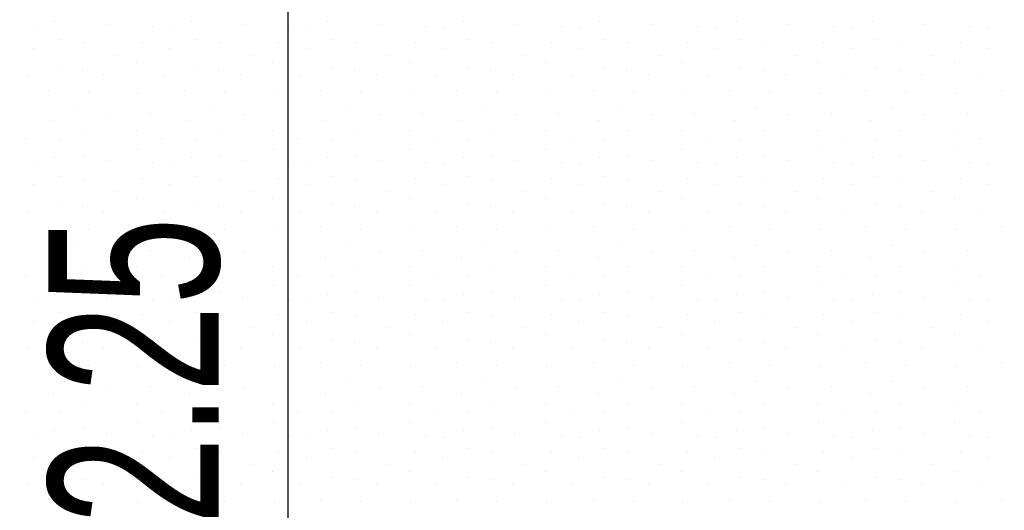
# Model space of a CAD drawing. Header units: millimetres. Extents: x -211955 to 157391, y -241491 to 94238.
# Tile 85 of 138: x -2752 to -1306, y -45797 to -45078. Entities that reach past the tile are written whole.
import ezdxf

# ---------------------------------------------------------------- set-up
doc = ezdxf.new("R2010")
doc.units = ezdxf.units.MM
doc.header["$PDMODE"] = 65
doc.layers.add('XR$3$SITUACE - BOURÁNÍ_1', color=7, linetype='Continuous', lineweight=25)
doc.layers.add('XR$4$SITUACE - BOURÁNÍ - KOTY_1', color=7, linetype='Continuous', lineweight=25)
doc.styles.add('ARIALNARROW', font='ARIALN.TTF')
doc.dimstyles.new('DIMSTYLE_4', dxfattribs={"dimtxt": 250, "dimasz": 300, "dimexe": 0, "dimexo": 0, "dimgap": 125, "dimtad": 2, "dimlfac": 0.001, "dimrnd": 0.05, "dimzin": 4, "dimdsep": 46, "dimtxsty": 'ARIALNARROW', "dimblk1": 'ALL_ML_STRICH', "dimblk2": 'ALL_ML_STRICH', "dimsah": 1, "dimcen": 0, "dimclrd": 6, "dimclre": 6, "dimclrt": 6, "dimadec": 0, "dimazin": 0, "dimtfac": 1, "dimtdec": 0, "dimtix": 1, "dimtmove": 2, "dimatfit": 3, "dimfxl": 0, "dimtzin": 0, "dimlwd": 0, "dimlwe": 18, "dimarcsym": 0})

# ---------------------------------------------------------------- blocks, each defined once
blk = doc.blocks.new('VZOR_0')
at = {"layer": 'XR$3$SITUACE - BOURÁNÍ_1', "color": 204, "linetype": 'Continuous', "lineweight": 13}
for p, q in [((-2700, -45080), (-2700, -45080)), ((-2624.6, -45084.6), (-2624.6, -45084.6)), ((-2500, -45080), (-2500, -45080)), ((-2424.6, -45084.6), (-2424.6, -45084.6)), ((-2300, -45080), (-2300, -45080)), ((-2224.6, -45084.6), (-2224.6, -45084.6)), ((-2100, -45080), (-2100, -45080)), ((-2024.6, -45084.6), (-2024.6, -45084.6)), ((-1900, -45080), (-1900, -45080)), ((-1824.6, -45084.6), (-1824.6, -45084.6)), ((-1700, -45080), (-1700, -45080)), ((-1624.6, -45084.6), (-1624.6, -45084.6)), ((-1500, -45080), (-1500, -45080)), ((-1424.6, -45084.6), (-1424.6, -45084.6)), ((-2730.2, -45090), (-2730.2, -45090)), ((-2556.6, -45087.8), (-2556.6, -45087.8)), ((-2530.2, -45090), (-2530.2, -45090)), ((-2356.6, -45087.8), (-2356.6, -45087.8)), ((-2330.2, -45090), (-2330.2, -45090)), ((-2156.6, -45087.8), (-2156.6, -45087.8)), ((-2130.2, -45090), (-2130.2, -45090)), ((-1956.6, -45087.8), (-1956.6, -45087.8)), ((-1930.2, -45090), (-1930.2, -45090)), ((-1756.6, -45087.8), (-1756.6, -45087.8)), ((-1730.2, -45090), (-1730.2, -45090)), ((-1556.6, -45087.8), (-1556.6, -45087.8)), ((-1530.2, -45090), (-1530.2, -45090)), ((-1356.6, -45087.8), (-1356.6, -45087.8)), ((-1330.2, -45090), (-1330.2, -45090)), ((-2693, -45107), (-2693, -45107)), ((-2657.2, -45111.8), (-2657.2, -45111.8)), ((-2571.2, -45110.4), (-2571.2, -45110.4)), ((-2493, -45107), (-2493, -45107)), ((-2457.2, -45111.8), (-2457.2, -45111.8)), ((-2371.2, -45110.4), (-2371.2, -45110.4)), ((-2293, -45107), (-2293, -45107)), ((-2257.2, -45111.8), (-2257.2, -45111.8)), ((-2171.2, -45110.4), (-2171.2, -45110.4)), ((-2093, -45107), (-2093, -45107)), ((-2057.2, -45111.8), (-2057.2, -45111.8)), ((-1971.2, -45110.4), (-1971.2, -45110.4)), ((-1893, -45107), (-1893, -45107)), ((-1857.2, -45111.8), (-1857.2, -45111.8)), ((-1771.2, -45110.4), (-1771.2, -45110.4)), ((-1693, -45107), (-1693, -45107)), ((-1657.2, -45111.8), (-1657.2, -45111.8)), ((-1571.2, -45110.4), (-1571.2, -45110.4)), ((-1493, -45107), (-1493, -45107)), ((-1457.2, -45111.8), (-1457.2, -45111.8)), ((-1371.2, -45110.4), (-1371.2, -45110.4)), ((-2731.2, -45119.8), (-2731.2, -45119.8)), ((-2531.2, -45119.8), (-2531.2, -45119.8)), ((-2331.2, -45119.8), (-2331.2, -45119.8)), ((-2131.2, -45119.8), (-2131.2, -45119.8)), ((-1931.2, -45119.8), (-1931.2, -45119.8)), ((-1731.2, -45119.8), (-1731.2, -45119.8)), ((-1531.2, -45119.8), (-1531.2, -45119.8)), ((-1331.2, -45119.8), (-1331.2, -45119.8)), ((-2613, -45129.6), (-2613, -45129.6)), ((-2580, -45140), (-2580, -45140)), ((-2413, -45129.6), (-2413, -45129.6)), ((-2380, -45140), (-2380, -45140)), ((-2213, -45129.6), (-2213, -45129.6)), ((-2180, -45140), (-2180, -45140)), ((-2013, -45129.6), (-2013, -45129.6)), ((-1980, -45140), (-1980, -45140)), ((-1813, -45129.6), (-1813, -45129.6)), ((-1780, -45140), (-1780, -45140)), ((-1613, -45129.6), (-1613, -45129.6)), ((-1580, -45140), (-1580, -45140)), ((-1413, -45129.6), (-1413, -45129.6)), ((-1380, -45140), (-1380, -45140)), ((-2694.6, -45148.4), (-2694.6, -45148.4)), ((-2660.2, -45151.8), (-2660.2, -45151.8)), ((-2494.6, -45148.4), (-2494.6, -45148.4)), ((-2460.2, -45151.8), (-2460.2, -45151.8)), ((-2294.6, -45148.4), (-2294.6, -45148.4)), ((-2260.2, -45151.8), (-2260.2, -45151.8)), ((-2094.6, -45148.4), (-2094.6, -45148.4)), ((-2060.2, -45151.8), (-2060.2, -45151.8)), ((-1894.6, -45148.4), (-1894.6, -45148.4)), ((-1860.2, -45151.8), (-1860.2, -45151.8)), ((-1694.6, -45148.4), (-1694.6, -45148.4)), ((-1660.2, -45151.8), (-1660.2, -45151.8)), ((-1494.6, -45148.4), (-1494.6, -45148.4)), ((-1460.2, -45151.8), (-1460.2, -45151.8)), ((-2740, -45160), (-2740, -45160)), ((-2628, -45158.6), (-2628, -45158.6)), ((-2540, -45160), (-2540, -45160)), ((-2428, -45158.6), (-2428, -45158.6)), ((-2340, -45160), (-2340, -45160)), ((-2228, -45158.6), (-2228, -45158.6)), ((-2140, -45160), (-2140, -45160)), ((-2028, -45158.6), (-2028, -45158.6)), ((-1940, -45160), (-1940, -45160)), ((-1828, -45158.6), (-1828, -45158.6)), ((-1740, -45160), (-1740, -45160)), ((-1628, -45158.6), (-1628, -45158.6)), ((-1540, -45160), (-1540, -45160)), ((-1428, -45158.6), (-1428, -45158.6)), ((-1340, -45160), (-1340, -45160)), ((-2709.8, -45180.8), (-2709.8, -45180.8)), ((-2651.2, -45184.8), (-2651.2, -45184.8)), ((-2578.2, -45186), (-2578.2, -45186)), ((-2509.8, -45180.8), (-2509.8, -45180.8)), ((-2451.2, -45184.8), (-2451.2, -45184.8)), ((-2378.2, -45186), (-2378.2, -45186)), ((-2309.8, -45180.8), (-2309.8, -45180.8)), ((-2251.2, -45184.8), (-2251.2, -45184.8)), ((-2178.2, -45186), (-2178.2, -45186)), ((-2109.8, -45180.8), (-2109.8, -45180.8)), ((-2051.2, -45184.8), (-2051.2, -45184.8)), ((-1978.2, -45186), (-1978.2, -45186)), ((-1909.8, -45180.8), (-1909.8, -45180.8)), ((-1851.2, -45184.8), (-1851.2, -45184.8)), ((-1778.2, -45186), (-1778.2, -45186)), ((-1709.8, -45180.8), (-1709.8, -45180.8)), ((-1651.2, -45184.8), (-1651.2, -45184.8)), ((-1578.2, -45186), (-1578.2, -45186)), ((-1509.8, -45180.8), (-1509.8, -45180.8)), ((-1451.2, -45184.8), (-1451.2, -45184.8)), ((-1378.2, -45186), (-1378.2, -45186)), ((-1309.8, -45180.8), (-1309.8, -45180.8)), ((-2672, -45208.4), (-2672, -45208.4)), ((-2560.4, -45215.6), (-2560.4, -45215.6)), ((-2472, -45208.4), (-2472, -45208.4)), ((-2360.4, -45215.6), (-2360.4, -45215.6)), ((-2272, -45208.4), (-2272, -45208.4)), ((-2160.4, -45215.6), (-2160.4, -45215.6)), ((-2072, -45208.4), (-2072, -45208.4)), ((-1960.4, -45215.6), (-1960.4, -45215.6)), ((-1872, -45208.4), (-1872, -45208.4)), ((-1760.4, -45215.6), (-1760.4, -45215.6)), ((-1672, -45208.4), (-1672, -45208.4)), ((-1560.4, -45215.6), (-1560.4, -45215.6)), ((-1472, -45208.4), (-1472, -45208.4)), ((-1360.4, -45215.6), (-1360.4, -45215.6)), ((-2702.6, -45225.8), (-2702.6, -45225.8)), ((-2623.8, -45217.2), (-2623.8, -45217.2)), ((-2502.6, -45225.8), (-2502.6, -45225.8)), ((-2423.8, -45217.2), (-2423.8, -45217.2)), ((-2302.6, -45225.8), (-2302.6, -45225.8)), ((-2223.8, -45217.2), (-2223.8, -45217.2)), ((-2102.6, -45225.8), (-2102.6, -45225.8)), ((-2023.8, -45217.2), (-2023.8, -45217.2)), ((-1902.6, -45225.8), (-1902.6, -45225.8)), ((-1823.8, -45217.2), (-1823.8, -45217.2)), ((-1702.6, -45225.8), (-1702.6, -45225.8)), ((-1623.8, -45217.2), (-1623.8, -45217.2)), ((-1502.6, -45225.8), (-1502.6, -45225.8)), ((-1423.8, -45217.2), (-1423.8, -45217.2)), ((-2660, -45240), (-2660, -45240)), ((-2580, -45240), (-2580, -45240)), ((-2460, -45240), (-2460, -45240)), ((-2380, -45240), (-2380, -45240)), ((-2260, -45240), (-2260, -45240)), ((-2180, -45240), (-2180, -45240)), ((-2060, -45240), (-2060, -45240)), ((-1980, -45240), (-1980, -45240)), ((-1860, -45240), (-1860, -45240)), ((-1780, -45240), (-1780, -45240)), ((-1660, -45240), (-1660, -45240)), ((-1580, -45240), (-1580, -45240)), ((-1460, -45240), (-1460, -45240)), ((-1380, -45240), (-1380, -45240)), ((-2743.2, -45252.4), (-2743.2, -45252.4)), ((-2693.2, -45253), (-2693.2, -45253)), ((-2543.2, -45252.4), (-2543.2, -45252.4)), ((-2493.2, -45253), (-2493.2, -45253)), ((-2343.2, -45252.4), (-2343.2, -45252.4)), ((-2293.2, -45253), (-2293.2, -45253)), ((-2143.2, -45252.4), (-2143.2, -45252.4)), ((-2093.2, -45253), (-2093.2, -45253)), ((-1943.2, -45252.4), (-1943.2, -45252.4)), ((-1893.2, -45253), (-1893.2, -45253)), ((-1743.2, -45252.4), (-1743.2, -45252.4)), ((-1693.2, -45253), (-1693.2, -45253)), ((-1543.2, -45252.4), (-1543.2, -45252.4)), ((-1493.2, -45253), (-1493.2, -45253)), ((-1343.2, -45252.4), (-1343.2, -45252.4)), ((-2579.4, -45268), (-2579.4, -45268)), ((-2379.4, -45268), (-2379.4, -45268)), ((-2179.4, -45268), (-2179.4, -45268)), ((-1979.4, -45268), (-1979.4, -45268)), ((-1779.4, -45268), (-1779.4, -45268)), ((-1579.4, -45268), (-1579.4, -45268)), ((-1379.4, -45268), (-1379.4, -45268)), ((-2700, -45280), (-2700, -45280)), ((-2658.2, -45276.4), (-2658.2, -45276.4)), ((-2624.6, -45284.6), (-2624.6, -45284.6)), ((-2556.6, -45287.8), (-2556.6, -45287.8)), ((-2500, -45280), (-2500, -45280)), ((-2458.2, -45276.4), (-2458.2, -45276.4)), ((-2424.6, -45284.6), (-2424.6, -45284.6)), ((-2356.6, -45287.8), (-2356.6, -45287.8)), ((-2300, -45280), (-2300, -45280)), ((-2258.2, -45276.4), (-2258.2, -45276.4)), ((-2224.6, -45284.6), (-2224.6, -45284.6)), ((-2156.6, -45287.8), (-2156.6, -45287.8)), ((-2100, -45280), (-2100, -45280)), ((-2058.2, -45276.4), (-2058.2, -45276.4)), ((-2024.6, -45284.6), (-2024.6, -45284.6)), ((-1956.6, -45287.8), (-1956.6, -45287.8)), ((-1900, -45280), (-1900, -45280)), ((-1858.2, -45276.4), (-1858.2, -45276.4)), ((-1824.6, -45284.6), (-1824.6, -45284.6)), ((-1756.6, -45287.8), (-1756.6, -45287.8)), ((-1700, -45280), (-1700, -45280)), ((-1658.2, -45276.4), (-1658.2, -45276.4)), ((-1624.6, -45284.6), (-1624.6, -45284.6)), ((-1556.6, -45287.8), (-1556.6, -45287.8)), ((-1500, -45280), (-1500, -45280)), ((-1458.2, -45276.4), (-1458.2, -45276.4)), ((-1424.6, -45284.6), (-1424.6, -45284.6)), ((-1356.6, -45287.8), (-1356.6, -45287.8)), ((-2730.2, -45290), (-2730.2, -45290)), ((-2530.2, -45290), (-2530.2, -45290)), ((-2330.2, -45290), (-2330.2, -45290)), ((-2130.2, -45290), (-2130.2, -45290)), ((-1930.2, -45290), (-1930.2, -45290)), ((-1730.2, -45290), (-1730.2, -45290)), ((-1530.2, -45290), (-1530.2, -45290)), ((-1330.2, -45290), (-1330.2, -45290)), ((-2693, -45307), (-2693, -45307)), ((-2657.2, -45311.8), (-2657.2, -45311.8)), ((-2571.2, -45310.4), (-2571.2, -45310.4)), ((-2493, -45307), (-2493, -45307)), ((-2457.2, -45311.8), (-2457.2, -45311.8)), ((-2371.2, -45310.4), (-2371.2, -45310.4)), ((-2293, -45307), (-2293, -45307)), ((-2257.2, -45311.8), (-2257.2, -45311.8)), ((-2171.2, -45310.4), (-2171.2, -45310.4)), ((-2093, -45307), (-2093, -45307)), ((-2057.2, -45311.8), (-2057.2, -45311.8)), ((-1971.2, -45310.4), (-1971.2, -45310.4)), ((-1893, -45307), (-1893, -45307)), ((-1857.2, -45311.8), (-1857.2, -45311.8)), ((-1771.2, -45310.4), (-1771.2, -45310.4)), ((-1693, -45307), (-1693, -45307)), ((-1657.2, -45311.8), (-1657.2, -45311.8)), ((-1571.2, -45310.4), (-1571.2, -45310.4)), ((-1493, -45307), (-1493, -45307)), ((-1457.2, -45311.8), (-1457.2, -45311.8)), ((-1371.2, -45310.4), (-1371.2, -45310.4)), ((-2731.2, -45319.8), (-2731.2, -45319.8)), ((-2613, -45329.6), (-2613, -45329.6)), ((-2531.2, -45319.8), (-2531.2, -45319.8)), ((-2413, -45329.6), (-2413, -45329.6)), ((-2331.2, -45319.8), (-2331.2, -45319.8)), ((-2213, -45329.6), (-2213, -45329.6)), ((-2131.2, -45319.8), (-2131.2, -45319.8)), ((-2013, -45329.6), (-2013, -45329.6)), ((-1931.2, -45319.8), (-1931.2, -45319.8)), ((-1813, -45329.6), (-1813, -45329.6)), ((-1731.2, -45319.8), (-1731.2, -45319.8)), ((-1613, -45329.6), (-1613, -45329.6)), ((-1531.2, -45319.8), (-1531.2, -45319.8)), ((-1413, -45329.6), (-1413, -45329.6)), ((-1331.2, -45319.8), (-1331.2, -45319.8)), ((-2580, -45340), (-2580, -45340)), ((-2380, -45340), (-2380, -45340)), ((-2180, -45340), (-2180, -45340)), ((-1980, -45340), (-1980, -45340)), ((-1780, -45340), (-1780, -45340)), ((-1580, -45340), (-1580, -45340)), ((-1380, -45340), (-1380, -45340)), ((-2740, -45360), (-2740, -45360)), ((-2694.6, -45348.4), (-2694.6, -45348.4)), ((-2660.2, -45351.8), (-2660.2, -45351.8)), ((-2628, -45358.6), (-2628, -45358.6)), ((-2540, -45360), (-2540, -45360)), ((-2494.6, -45348.4), (-2494.6, -45348.4)), ((-2460.2, -45351.8), (-2460.2, -45351.8)), ((-2428, -45358.6), (-2428, -45358.6)), ((-2340, -45360), (-2340, -45360)), ((-2294.6, -45348.4), (-2294.6, -45348.4)), ((-2260.2, -45351.8), (-2260.2, -45351.8)), ((-2228, -45358.6), (-2228, -45358.6)), ((-2140, -45360), (-2140, -45360)), ((-2094.6, -45348.4), (-2094.6, -45348.4)), ((-2060.2, -45351.8), (-2060.2, -45351.8)), ((-2028, -45358.6), (-2028, -45358.6)), ((-1940, -45360), (-1940, -45360)), ((-1894.6, -45348.4), (-1894.6, -45348.4)), ((-1860.2, -45351.8), (-1860.2, -45351.8)), ((-1828, -45358.6), (-1828, -45358.6)), ((-1740, -45360), (-1740, -45360)), ((-1694.6, -45348.4), (-1694.6, -45348.4)), ((-1660.2, -45351.8), (-1660.2, -45351.8)), ((-1628, -45358.6), (-1628, -45358.6)), ((-1540, -45360), (-1540, -45360)), ((-1494.6, -45348.4), (-1494.6, -45348.4)), ((-1460.2, -45351.8), (-1460.2, -45351.8)), ((-1428, -45358.6), (-1428, -45358.6)), ((-1340, -45360), (-1340, -45360)), ((-2709.8, -45380.8), (-2709.8, -45380.8)), ((-2651.2, -45384.8), (-2651.2, -45384.8)), ((-2578.2, -45386), (-2578.2, -45386)), ((-2509.8, -45380.8), (-2509.8, -45380.8)), ((-2451.2, -45384.8), (-2451.2, -45384.8)), ((-2378.2, -45386), (-2378.2, -45386)), ((-2309.8, -45380.8), (-2309.8, -45380.8)), ((-2251.2, -45384.8), (-2251.2, -45384.8)), ((-2178.2, -45386), (-2178.2, -45386)), ((-2109.8, -45380.8), (-2109.8, -45380.8)), ((-2051.2, -45384.8), (-2051.2, -45384.8)), ((-1978.2, -45386), (-1978.2, -45386)), ((-1909.8, -45380.8), (-1909.8, -45380.8)), ((-1851.2, -45384.8), (-1851.2, -45384.8)), ((-1778.2, -45386), (-1778.2, -45386)), ((-1709.8, -45380.8), (-1709.8, -45380.8)), ((-1651.2, -45384.8), (-1651.2, -45384.8)), ((-1578.2, -45386), (-1578.2, -45386)), ((-1509.8, -45380.8), (-1509.8, -45380.8)), ((-1451.2, -45384.8), (-1451.2, -45384.8)), ((-1378.2, -45386), (-1378.2, -45386)), ((-1309.8, -45380.8), (-1309.8, -45380.8)), ((-2672, -45408.4), (-2672, -45408.4)), ((-2623.8, -45417.2), (-2623.8, -45417.2)), ((-2560.4, -45415.6), (-2560.4, -45415.6)), ((-2472, -45408.4), (-2472, -45408.4)), ((-2423.8, -45417.2), (-2423.8, -45417.2)), ((-2360.4, -45415.6), (-2360.4, -45415.6)), ((-2272, -45408.4), (-2272, -45408.4)), ((-2223.8, -45417.2), (-2223.8, -45417.2)), ((-2160.4, -45415.6), (-2160.4, -45415.6)), ((-2072, -45408.4), (-2072, -45408.4)), ((-2023.8, -45417.2), (-2023.8, -45417.2)), ((-1960.4, -45415.6), (-1960.4, -45415.6)), ((-1872, -45408.4), (-1872, -45408.4)), ((-1823.8, -45417.2), (-1823.8, -45417.2)), ((-1760.4, -45415.6), (-1760.4, -45415.6)), ((-1672, -45408.4), (-1672, -45408.4)), ((-1623.8, -45417.2), (-1623.8, -45417.2)), ((-1560.4, -45415.6), (-1560.4, -45415.6)), ((-1472, -45408.4), (-1472, -45408.4)), ((-1423.8, -45417.2), (-1423.8, -45417.2)), ((-1360.4, -45415.6), (-1360.4, -45415.6)), ((-2702.6, -45425.8), (-2702.6, -45425.8)), ((-2502.6, -45425.8), (-2502.6, -45425.8)), ((-2302.6, -45425.8), (-2302.6, -45425.8)), ((-2102.6, -45425.8), (-2102.6, -45425.8)), ((-1902.6, -45425.8), (-1902.6, -45425.8)), ((-1702.6, -45425.8), (-1702.6, -45425.8)), ((-1502.6, -45425.8), (-1502.6, -45425.8)), ((-2660, -45440), (-2660, -45440)), ((-2580, -45440), (-2580, -45440)), ((-2460, -45440), (-2460, -45440)), ((-2380, -45440), (-2380, -45440)), ((-2260, -45440), (-2260, -45440)), ((-2180, -45440), (-2180, -45440)), ((-2060, -45440), (-2060, -45440)), ((-1980, -45440), (-1980, -45440)), ((-1860, -45440), (-1860, -45440)), ((-1780, -45440), (-1780, -45440)), ((-1660, -45440), (-1660, -45440)), ((-1580, -45440), (-1580, -45440)), ((-1460, -45440), (-1460, -45440)), ((-1380, -45440), (-1380, -45440)), ((-2743.2, -45452.4), (-2743.2, -45452.4)), ((-2693.2, -45453), (-2693.2, -45453)), ((-2543.2, -45452.4), (-2543.2, -45452.4)), ((-2493.2, -45453), (-2493.2, -45453)), ((-2343.2, -45452.4), (-2343.2, -45452.4)), ((-2293.2, -45453), (-2293.2, -45453)), ((-2143.2, -45452.4), (-2143.2, -45452.4)), ((-2093.2, -45453), (-2093.2, -45453)), ((-1943.2, -45452.4), (-1943.2, -45452.4)), ((-1893.2, -45453), (-1893.2, -45453)), ((-1743.2, -45452.4), (-1743.2, -45452.4)), ((-1693.2, -45453), (-1693.2, -45453)), ((-1543.2, -45452.4), (-1543.2, -45452.4)), ((-1493.2, -45453), (-1493.2, -45453)), ((-1343.2, -45452.4), (-1343.2, -45452.4)), ((-2658.2, -45476.4), (-2658.2, -45476.4)), ((-2579.4, -45468), (-2579.4, -45468)), ((-2458.2, -45476.4), (-2458.2, -45476.4)), ((-2379.4, -45468), (-2379.4, -45468)), ((-2258.2, -45476.4), (-2258.2, -45476.4)), ((-2179.4, -45468), (-2179.4, -45468)), ((-2058.2, -45476.4), (-2058.2, -45476.4)), ((-1979.4, -45468), (-1979.4, -45468)), ((-1858.2, -45476.4), (-1858.2, -45476.4)), ((-1779.4, -45468), (-1779.4, -45468)), ((-1658.2, -45476.4), (-1658.2, -45476.4)), ((-1579.4, -45468), (-1579.4, -45468)), ((-1458.2, -45476.4), (-1458.2, -45476.4)), ((-1379.4, -45468), (-1379.4, -45468)), ((-2730.2, -45490), (-2730.2, -45490)), ((-2700, -45480), (-2700, -45480)), ((-2624.6, -45484.6), (-2624.6, -45484.6)), ((-2556.6, -45487.8), (-2556.6, -45487.8)), ((-2530.2, -45490), (-2530.2, -45490)), ((-2500, -45480), (-2500, -45480)), ((-2424.6, -45484.6), (-2424.6, -45484.6)), ((-2356.6, -45487.8), (-2356.6, -45487.8)), ((-2330.2, -45490), (-2330.2, -45490)), ((-2300, -45480), (-2300, -45480)), ((-2224.6, -45484.6), (-2224.6, -45484.6)), ((-2156.6, -45487.8), (-2156.6, -45487.8)), ((-2130.2, -45490), (-2130.2, -45490)), ((-2100, -45480), (-2100, -45480)), ((-2024.6, -45484.6), (-2024.6, -45484.6)), ((-1956.6, -45487.8), (-1956.6, -45487.8)), ((-1930.2, -45490), (-1930.2, -45490)), ((-1900, -45480), (-1900, -45480)), ((-1824.6, -45484.6), (-1824.6, -45484.6)), ((-1756.6, -45487.8), (-1756.6, -45487.8)), ((-1730.2, -45490), (-1730.2, -45490)), ((-1700, -45480), (-1700, -45480)), ((-1624.6, -45484.6), (-1624.6, -45484.6)), ((-1556.6, -45487.8), (-1556.6, -45487.8)), ((-1530.2, -45490), (-1530.2, -45490)), ((-1500, -45480), (-1500, -45480)), ((-1424.6, -45484.6), (-1424.6, -45484.6)), ((-1356.6, -45487.8), (-1356.6, -45487.8)), ((-1330.2, -45490), (-1330.2, -45490)), ((-2693, -45507), (-2693, -45507)), ((-2657.2, -45511.8), (-2657.2, -45511.8)), ((-2571.2, -45510.4), (-2571.2, -45510.4)), ((-2493, -45507), (-2493, -45507)), ((-2457.2, -45511.8), (-2457.2, -45511.8)), ((-2371.2, -45510.4), (-2371.2, -45510.4)), ((-2293, -45507), (-2293, -45507)), ((-2257.2, -45511.8), (-2257.2, -45511.8)), ((-2171.2, -45510.4), (-2171.2, -45510.4)), ((-2093, -45507), (-2093, -45507)), ((-2057.2, -45511.8), (-2057.2, -45511.8)), ((-1971.2, -45510.4), (-1971.2, -45510.4)), ((-1893, -45507), (-1893, -45507)), ((-1857.2, -45511.8), (-1857.2, -45511.8)), ((-1771.2, -45510.4), (-1771.2, -45510.4)), ((-1693, -45507), (-1693, -45507)), ((-1657.2, -45511.8), (-1657.2, -45511.8)), ((-1571.2, -45510.4), (-1571.2, -45510.4)), ((-1493, -45507), (-1493, -45507)), ((-1457.2, -45511.8), (-1457.2, -45511.8)), ((-1371.2, -45510.4), (-1371.2, -45510.4)), ((-2731.2, -45519.8), (-2731.2, -45519.8)), ((-2613, -45529.6), (-2613, -45529.6)), ((-2531.2, -45519.8), (-2531.2, -45519.8)), ((-2413, -45529.6), (-2413, -45529.6)), ((-2331.2, -45519.8), (-2331.2, -45519.8)), ((-2213, -45529.6), (-2213, -45529.6)), ((-2131.2, -45519.8), (-2131.2, -45519.8)), ((-2013, -45529.6), (-2013, -45529.6)), ((-1931.2, -45519.8), (-1931.2, -45519.8)), ((-1813, -45529.6), (-1813, -45529.6)), ((-1731.2, -45519.8), (-1731.2, -45519.8)), ((-1613, -45529.6), (-1613, -45529.6)), ((-1531.2, -45519.8), (-1531.2, -45519.8)), ((-1413, -45529.6), (-1413, -45529.6)), ((-1331.2, -45519.8), (-1331.2, -45519.8)), ((-2694.6, -45548.4), (-2694.6, -45548.4)), ((-2580, -45540), (-2580, -45540)), ((-2494.6, -45548.4), (-2494.6, -45548.4)), ((-2380, -45540), (-2380, -45540)), ((-2294.6, -45548.4), (-2294.6, -45548.4)), ((-2180, -45540), (-2180, -45540)), ((-2094.6, -45548.4), (-2094.6, -45548.4)), ((-1980, -45540), (-1980, -45540)), ((-1894.6, -45548.4), (-1894.6, -45548.4)), ((-1780, -45540), (-1780, -45540)), ((-1694.6, -45548.4), (-1694.6, -45548.4)), ((-1580, -45540), (-1580, -45540)), ((-1494.6, -45548.4), (-1494.6, -45548.4)), ((-1380, -45540), (-1380, -45540)), ((-2740, -45560), (-2740, -45560)), ((-2660.2, -45551.8), (-2660.2, -45551.8)), ((-2628, -45558.6), (-2628, -45558.6)), ((-2540, -45560), (-2540, -45560)), ((-2460.2, -45551.8), (-2460.2, -45551.8)), ((-2428, -45558.6), (-2428, -45558.6)), ((-2340, -45560), (-2340, -45560)), ((-2260.2, -45551.8), (-2260.2, -45551.8)), ((-2228, -45558.6), (-2228, -45558.6)), ((-2140, -45560), (-2140, -45560)), ((-2060.2, -45551.8), (-2060.2, -45551.8)), ((-2028, -45558.6), (-2028, -45558.6)), ((-1940, -45560), (-1940, -45560)), ((-1860.2, -45551.8), (-1860.2, -45551.8)), ((-1828, -45558.6), (-1828, -45558.6)), ((-1740, -45560), (-1740, -45560)), ((-1660.2, -45551.8), (-1660.2, -45551.8)), ((-1628, -45558.6), (-1628, -45558.6)), ((-1540, -45560), (-1540, -45560)), ((-1460.2, -45551.8), (-1460.2, -45551.8)), ((-1428, -45558.6), (-1428, -45558.6)), ((-1340, -45560), (-1340, -45560)), ((-2709.8, -45580.8), (-2709.8, -45580.8)), ((-2651.2, -45584.8), (-2651.2, -45584.8)), ((-2578.2, -45586), (-2578.2, -45586)), ((-2509.8, -45580.8), (-2509.8, -45580.8)), ((-2451.2, -45584.8), (-2451.2, -45584.8)), ((-2378.2, -45586), (-2378.2, -45586)), ((-2309.8, -45580.8), (-2309.8, -45580.8)), ((-2251.2, -45584.8), (-2251.2, -45584.8)), ((-2178.2, -45586), (-2178.2, -45586)), ((-2109.8, -45580.8), (-2109.8, -45580.8)), ((-2051.2, -45584.8), (-2051.2, -45584.8)), ((-1978.2, -45586), (-1978.2, -45586)), ((-1909.8, -45580.8), (-1909.8, -45580.8)), ((-1851.2, -45584.8), (-1851.2, -45584.8)), ((-1778.2, -45586), (-1778.2, -45586)), ((-1709.8, -45580.8), (-1709.8, -45580.8)), ((-1651.2, -45584.8), (-1651.2, -45584.8)), ((-1578.2, -45586), (-1578.2, -45586)), ((-1509.8, -45580.8), (-1509.8, -45580.8)), ((-1451.2, -45584.8), (-1451.2, -45584.8)), ((-1378.2, -45586), (-1378.2, -45586)), ((-1309.8, -45580.8), (-1309.8, -45580.8)), ((-2672, -45608.4), (-2672, -45608.4)), ((-2623.8, -45617.2), (-2623.8, -45617.2)), ((-2560.4, -45615.6), (-2560.4, -45615.6)), ((-2472, -45608.4), (-2472, -45608.4)), ((-2423.8, -45617.2), (-2423.8, -45617.2)), ((-2360.4, -45615.6), (-2360.4, -45615.6)), ((-2272, -45608.4), (-2272, -45608.4)), ((-2223.8, -45617.2), (-2223.8, -45617.2)), ((-2160.4, -45615.6), (-2160.4, -45615.6)), ((-2072, -45608.4), (-2072, -45608.4)), ((-2023.8, -45617.2), (-2023.8, -45617.2)), ((-1960.4, -45615.6), (-1960.4, -45615.6)), ((-1872, -45608.4), (-1872, -45608.4)), ((-1823.8, -45617.2), (-1823.8, -45617.2)), ((-1760.4, -45615.6), (-1760.4, -45615.6)), ((-1672, -45608.4), (-1672, -45608.4)), ((-1623.8, -45617.2), (-1623.8, -45617.2)), ((-1560.4, -45615.6), (-1560.4, -45615.6)), ((-1472, -45608.4), (-1472, -45608.4)), ((-1423.8, -45617.2), (-1423.8, -45617.2)), ((-1360.4, -45615.6), (-1360.4, -45615.6)), ((-2702.6, -45625.8), (-2702.6, -45625.8)), ((-2502.6, -45625.8), (-2502.6, -45625.8)), ((-2302.6, -45625.8), (-2302.6, -45625.8)), ((-2102.6, -45625.8), (-2102.6, -45625.8)), ((-1902.6, -45625.8), (-1902.6, -45625.8)), ((-1702.6, -45625.8), (-1702.6, -45625.8)), ((-1502.6, -45625.8), (-1502.6, -45625.8)), ((-2660, -45640), (-2660, -45640)), ((-2580, -45640), (-2580, -45640)), ((-2460, -45640), (-2460, -45640)), ((-2380, -45640), (-2380, -45640)), ((-2260, -45640), (-2260, -45640)), ((-2180, -45640), (-2180, -45640)), ((-2060, -45640), (-2060, -45640)), ((-1980, -45640), (-1980, -45640)), ((-1860, -45640), (-1860, -45640)), ((-1780, -45640), (-1780, -45640)), ((-1660, -45640), (-1660, -45640)), ((-1580, -45640), (-1580, -45640)), ((-1460, -45640), (-1460, -45640)), ((-1380, -45640), (-1380, -45640)), ((-2743.2, -45652.4), (-2743.2, -45652.4)), ((-2693.2, -45653), (-2693.2, -45653)), ((-2543.2, -45652.4), (-2543.2, -45652.4)), ((-2493.2, -45653), (-2493.2, -45653)), ((-2343.2, -45652.4), (-2343.2, -45652.4)), ((-2293.2, -45653), (-2293.2, -45653)), ((-2143.2, -45652.4), (-2143.2, -45652.4)), ((-2093.2, -45653), (-2093.2, -45653)), ((-1943.2, -45652.4), (-1943.2, -45652.4)), ((-1893.2, -45653), (-1893.2, -45653)), ((-1743.2, -45652.4), (-1743.2, -45652.4)), ((-1693.2, -45653), (-1693.2, -45653)), ((-1543.2, -45652.4), (-1543.2, -45652.4)), ((-1493.2, -45653), (-1493.2, -45653)), ((-1343.2, -45652.4), (-1343.2, -45652.4)), ((-2658.2, -45676.4), (-2658.2, -45676.4)), ((-2579.4, -45668), (-2579.4, -45668)), ((-2458.2, -45676.4), (-2458.2, -45676.4)), ((-2379.4, -45668), (-2379.4, -45668)), ((-2258.2, -45676.4), (-2258.2, -45676.4)), ((-2179.4, -45668), (-2179.4, -45668)), ((-2058.2, -45676.4), (-2058.2, -45676.4)), ((-1979.4, -45668), (-1979.4, -45668)), ((-1858.2, -45676.4), (-1858.2, -45676.4)), ((-1779.4, -45668), (-1779.4, -45668)), ((-1658.2, -45676.4), (-1658.2, -45676.4)), ((-1579.4, -45668), (-1579.4, -45668)), ((-1458.2, -45676.4), (-1458.2, -45676.4)), ((-1379.4, -45668), (-1379.4, -45668)), ((-2730.2, -45690), (-2730.2, -45690)), ((-2700, -45680), (-2700, -45680)), ((-2624.6, -45684.6), (-2624.6, -45684.6)), ((-2556.6, -45687.8), (-2556.6, -45687.8)), ((-2530.2, -45690), (-2530.2, -45690)), ((-2500, -45680), (-2500, -45680)), ((-2424.6, -45684.6), (-2424.6, -45684.6)), ((-2356.6, -45687.8), (-2356.6, -45687.8)), ((-2330.2, -45690), (-2330.2, -45690)), ((-2300, -45680), (-2300, -45680)), ((-2224.6, -45684.6), (-2224.6, -45684.6)), ((-2156.6, -45687.8), (-2156.6, -45687.8)), ((-2130.2, -45690), (-2130.2, -45690)), ((-2100, -45680), (-2100, -45680)), ((-2024.6, -45684.6), (-2024.6, -45684.6)), ((-1956.6, -45687.8), (-1956.6, -45687.8)), ((-1930.2, -45690), (-1930.2, -45690)), ((-1900, -45680), (-1900, -45680)), ((-1824.6, -45684.6), (-1824.6, -45684.6)), ((-1756.6, -45687.8), (-1756.6, -45687.8)), ((-1730.2, -45690), (-1730.2, -45690)), ((-1700, -45680), (-1700, -45680)), ((-1624.6, -45684.6), (-1624.6, -45684.6)), ((-1556.6, -45687.8), (-1556.6, -45687.8)), ((-1530.2, -45690), (-1530.2, -45690)), ((-1500, -45680), (-1500, -45680)), ((-1424.6, -45684.6), (-1424.6, -45684.6)), ((-1356.6, -45687.8), (-1356.6, -45687.8)), ((-1330.2, -45690), (-1330.2, -45690)), ((-2693, -45707), (-2693, -45707)), ((-2493, -45707), (-2493, -45707)), ((-2293, -45707), (-2293, -45707)), ((-2093, -45707), (-2093, -45707)), ((-1893, -45707), (-1893, -45707)), ((-1693, -45707), (-1693, -45707)), ((-1493, -45707), (-1493, -45707)), ((-2731.2, -45719.8), (-2731.2, -45719.8)), ((-2657.2, -45711.8), (-2657.2, -45711.8)), ((-2571.2, -45710.4), (-2571.2, -45710.4)), ((-2531.2, -45719.8), (-2531.2, -45719.8)), ((-2457.2, -45711.8), (-2457.2, -45711.8)), ((-2371.2, -45710.4), (-2371.2, -45710.4)), ((-2331.2, -45719.8), (-2331.2, -45719.8)), ((-2257.2, -45711.8), (-2257.2, -45711.8)), ((-2171.2, -45710.4), (-2171.2, -45710.4)), ((-2131.2, -45719.8), (-2131.2, -45719.8)), ((-2057.2, -45711.8), (-2057.2, -45711.8)), ((-1971.2, -45710.4), (-1971.2, -45710.4)), ((-1931.2, -45719.8), (-1931.2, -45719.8)), ((-1857.2, -45711.8), (-1857.2, -45711.8)), ((-1771.2, -45710.4), (-1771.2, -45710.4)), ((-1731.2, -45719.8), (-1731.2, -45719.8)), ((-1657.2, -45711.8), (-1657.2, -45711.8)), ((-1571.2, -45710.4), (-1571.2, -45710.4)), ((-1531.2, -45719.8), (-1531.2, -45719.8)), ((-1457.2, -45711.8), (-1457.2, -45711.8)), ((-1371.2, -45710.4), (-1371.2, -45710.4)), ((-1331.2, -45719.8), (-1331.2, -45719.8)), ((-2613, -45729.6), (-2613, -45729.6)), ((-2413, -45729.6), (-2413, -45729.6)), ((-2213, -45729.6), (-2213, -45729.6)), ((-2013, -45729.6), (-2013, -45729.6)), ((-1813, -45729.6), (-1813, -45729.6)), ((-1613, -45729.6), (-1613, -45729.6)), ((-1413, -45729.6), (-1413, -45729.6)), ((-2694.6, -45748.4), (-2694.6, -45748.4)), ((-2580, -45740), (-2580, -45740)), ((-2494.6, -45748.4), (-2494.6, -45748.4)), ((-2380, -45740), (-2380, -45740)), ((-2294.6, -45748.4), (-2294.6, -45748.4)), ((-2180, -45740), (-2180, -45740)), ((-2094.6, -45748.4), (-2094.6, -45748.4)), ((-1980, -45740), (-1980, -45740)), ((-1894.6, -45748.4), (-1894.6, -45748.4)), ((-1780, -45740), (-1780, -45740)), ((-1694.6, -45748.4), (-1694.6, -45748.4)), ((-1580, -45740), (-1580, -45740)), ((-1494.6, -45748.4), (-1494.6, -45748.4)), ((-1380, -45740), (-1380, -45740)), ((-2740, -45760), (-2740, -45760)), ((-2660.2, -45751.8), (-2660.2, -45751.8)), ((-2628, -45758.6), (-2628, -45758.6)), ((-2540, -45760), (-2540, -45760)), ((-2460.2, -45751.8), (-2460.2, -45751.8)), ((-2428, -45758.6), (-2428, -45758.6)), ((-2340, -45760), (-2340, -45760)), ((-2260.2, -45751.8), (-2260.2, -45751.8)), ((-2228, -45758.6), (-2228, -45758.6)), ((-2140, -45760), (-2140, -45760)), ((-2060.2, -45751.8), (-2060.2, -45751.8)), ((-2028, -45758.6), (-2028, -45758.6)), ((-1940, -45760), (-1940, -45760)), ((-1860.2, -45751.8), (-1860.2, -45751.8)), ((-1828, -45758.6), (-1828, -45758.6)), ((-1740, -45760), (-1740, -45760)), ((-1660.2, -45751.8), (-1660.2, -45751.8)), ((-1628, -45758.6), (-1628, -45758.6)), ((-1540, -45760), (-1540, -45760)), ((-1460.2, -45751.8), (-1460.2, -45751.8)), ((-1428, -45758.6), (-1428, -45758.6)), ((-1340, -45760), (-1340, -45760)), ((-2709.8, -45780.8), (-2709.8, -45780.8)), ((-2651.2, -45784.8), (-2651.2, -45784.8)), ((-2578.2, -45786), (-2578.2, -45786)), ((-2509.8, -45780.8), (-2509.8, -45780.8)), ((-2451.2, -45784.8), (-2451.2, -45784.8)), ((-2378.2, -45786), (-2378.2, -45786)), ((-2309.8, -45780.8), (-2309.8, -45780.8)), ((-2251.2, -45784.8), (-2251.2, -45784.8)), ((-2178.2, -45786), (-2178.2, -45786)), ((-2109.8, -45780.8), (-2109.8, -45780.8)), ((-2051.2, -45784.8), (-2051.2, -45784.8)), ((-1978.2, -45786), (-1978.2, -45786)), ((-1909.8, -45780.8), (-1909.8, -45780.8)), ((-1851.2, -45784.8), (-1851.2, -45784.8)), ((-1778.2, -45786), (-1778.2, -45786)), ((-1709.8, -45780.8), (-1709.8, -45780.8)), ((-1651.2, -45784.8), (-1651.2, -45784.8)), ((-1578.2, -45786), (-1578.2, -45786)), ((-1509.8, -45780.8), (-1509.8, -45780.8)), ((-1451.2, -45784.8), (-1451.2, -45784.8)), ((-1378.2, -45786), (-1378.2, -45786)), ((-1309.8, -45780.8), (-1309.8, -45780.8))]:
    blk.add_line(p, q, dxfattribs=at)
blk = doc.blocks.new('ALL_ML_STRICH')
at = {"color": 0, "linetype": 'ByBlock', "lineweight": -2}
for p, q in [((0, -0.5), (0, 0.5)), ((-0.3, -0.3), (0.3, 0.3)), ((-1, 0), (0.5, 0))]:
    blk.add_line(p, q, dxfattribs=at)
blk = doc.blocks.new('*D24')
at = {"layer": 'DEFPOINTS', "color": 6, "linetype": 'Continuous', "lineweight": 18}
for p in [(-3382.8, -40830.5), (337, -44273.9), (-3382.8, -46076.7)]:
    blk.add_point(p, dxfattribs=at)
at = {"layer": 'XR$4$SITUACE - BOURÁNÍ - KOTY_1', "color": 6, "linetype": 'Continuous', "lineweight": -2}
for p, q in [((-3382.8, -42837.3), (-3382.8, -40830.5)), ((-3382.8, -40830.5), (337, -40830.5)), ((337, -42881.1), (337, -40830.5))]:
    blk.add_line(p, q, dxfattribs=at)
at = {"layer": 'XR$4$SITUACE - BOURÁNÍ - KOTY_1', "color": 6, "linetype": 'Continuous', "lineweight": 18, "xscale": 300, "yscale": 300, "zscale": 300, "rotation": 180}
blk.add_blockref('ALL_ML_STRICH', (-3382.8, -40830.5), dxfattribs=at)
at = {"layer": 'XR$4$SITUACE - BOURÁNÍ - KOTY_1', "color": 6, "linetype": 'Continuous', "lineweight": 18, "xscale": 300, "yscale": 300, "zscale": 300}
blk.add_blockref('ALL_ML_STRICH', (337, -40830.5), dxfattribs=at)
at = {"layer": 'XR$4$SITUACE - BOURÁNÍ - KOTY_1', "color": 6, "linetype": 'Continuous', "lineweight": 18, "insert": (-1478.9, -40605.5), "char_height": 250, "width": 811.429, "attachment_point": 5, "style": 'ARIALNARROW'}
blk.add_mtext('\\W0.81;\\A1;{3.70}', dxfattribs=at)
blk = doc.blocks.new('*D32')
at = {"layer": 'DEFPOINTS', "color": 6, "linetype": 'Continuous', "lineweight": 18}
for p in [(-2321.9, -44506.7), (-2400.9, -46767), (-2357.8, -46767)]:
    blk.add_point(p, dxfattribs=at)
at = {"layer": 'XR$4$SITUACE - BOURÁNÍ - KOTY_1', "color": 6, "linetype": 'Continuous', "lineweight": -2}
for p, q in [((-2357.8, -44506.7), (-2357.8, -44506.7)), ((-2357.8, -46767), (-2357.8, -44506.7)), ((-2357.8, -46767), (-2357.8, -46767))]:
    blk.add_line(p, q, dxfattribs=at)
at = {"layer": 'XR$4$SITUACE - BOURÁNÍ - KOTY_1', "color": 6, "linetype": 'Continuous', "lineweight": 18, "xscale": 300, "yscale": 300, "zscale": 300}
for p, rotation in [((-2357.8, -44506.7), 90), ((-2357.8, -46767), 270)]:
    blk.add_blockref('ALL_ML_STRICH', p, dxfattribs=dict(at, rotation=rotation))
at = {"layer": 'XR$4$SITUACE - BOURÁNÍ - KOTY_1', "color": 6, "linetype": 'Continuous', "lineweight": 18, "insert": (-2582.8, -45592.8), "char_height": 250, "width": 811.429, "attachment_point": 5, "rotation": 90, "style": 'ARIALNARROW'}
blk.add_mtext('\\W0.81;\\A1;{2.25}', dxfattribs=at)

msp = doc.modelspace()

# ---------------------------------------------------------------- block references
at = {"layer": 'XR$3$SITUACE - BOURÁNÍ_1', "color": 204, "linetype": 'Continuous', "lineweight": 13}
msp.add_blockref('VZOR_0', (0, 0), dxfattribs=at)

# ---------------------------------------------------------------- dimensions: what is measured, and where the dimension line sits
at = {"layer": 'XR$4$SITUACE - BOURÁNÍ - KOTY_1', "color": 6, "linetype": 'Continuous', "lineweight": 18}
dim = msp.add_linear_dim(base=(337.017, -40830.484), p1=(-3382.849, -42837.292), p2=(337.017, -42881.145), dimstyle='DIMSTYLE_4', override={"dimpost": '<>', "dimclrd": 6, "dimclre": 6, "dimclrt": 6, "dimlwd": 0, "dimlwe": 18}, dxfattribs=at)
dim.commit()
dim.dimension.update_dxf_attribs({"geometry": '*D24', "text_midpoint": (-1478.916, -40605.484), "dimtype": 160})
dim = msp.add_linear_dim(base=(-2357.81, -44506.677), p1=(-2357.81, -46766.993), p2=(-2357.81, -44506.677), angle=90, dimstyle='DIMSTYLE_4', override={"dimpost": '<>', "dimclrd": 6, "dimclre": 6, "dimclrt": 6, "dimlwd": 0, "dimlwe": 18}, dxfattribs=at)
dim.commit()
dim.dimension.update_dxf_attribs({"geometry": '*D32', "text_midpoint": (-2582.81, -45592.835), "dimtype": 160})

doc.saveas('drawing.dxf')
